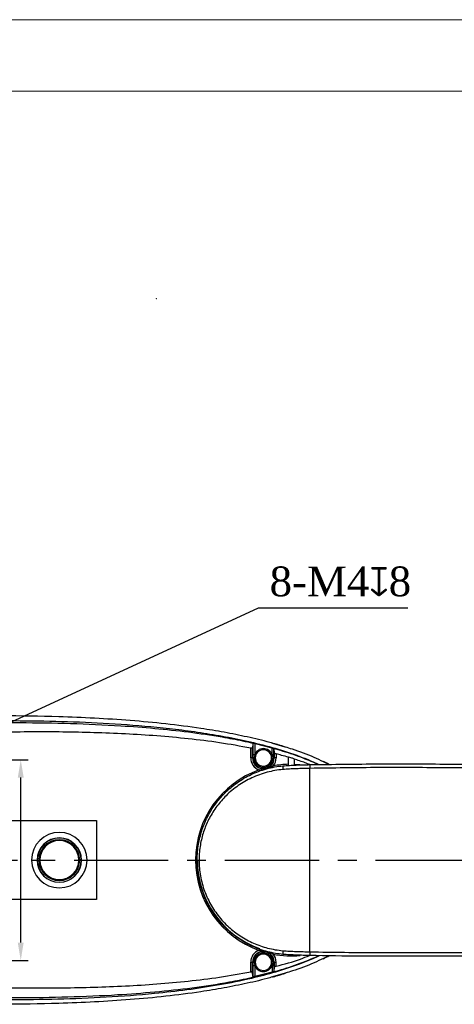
# Model space of a CAD drawing. Header units: millimetres. Extents: x 559 to 1365, y 424 to 1103.
# Tile 38 of 78: x 785 to 843, y 969 to 1102. Entities that reach past the tile are written whole.
import ezdxf

# ---------------------------------------------------------------- set-up
doc = ezdxf.new("R2010")
doc.units = ezdxf.units.MM
doc.header["$PDSIZE"] = -1
doc.linetypes.add('CENTERX2', pattern=[20.32, 12.7, -2.54, 2.54, -2.54])
doc.layers.add('5', color=7, linetype='Continuous', lineweight=35)
doc.layers.add('中心线层', color=7, linetype='CENTERX2', lineweight=25)
doc.layers.add('C6孔标注', color=7, linetype='Continuous')
doc.layers.add('C7线性', color=7, linetype='Continuous')
doc.styles.get("Standard").update_dxf_attribs({"font": 'times.ttf'})
doc.dimstyles.new('副本 (2) (3) ISO-25', dxfattribs={"dimtxt": 5, "dimasz": 2.4, "dimexe": 1, "dimexo": 0, "dimgap": 1.524, "dimtad": 1, "dimtoh": 1, "dimdec": 1, "dimlfac": 4, "dimdsep": 46, "dimtxsty": 'Standard', "dimcen": 2.5, "dimazin": 2, "dimtfac": 1, "dimtdec": 3, "dimtmove": 0, "dimatfit": 3, "dimfxl": 1, "dimtzin": 0, "dimarcsym": 0})

# ---------------------------------------------------------------- blocks, each defined once
blk = doc.blocks.new('*D124')
at = {"layer": 'C7线性', "color": 0, "lineweight": -2}
for p, q in [((749.77, 1002.22), (785.79, 1002.22)), ((784.79, 977.62), (784.79, 999.82)), ((749.87, 975.22), (785.79, 975.22))]:
    blk.add_line(p, q, dxfattribs=at)
at = {"layer": 'C7线性', "color": 0}
for points in [[(785.19, 999.82), (784.39, 999.82), (784.79, 1002.22)], [(784.39, 977.62), (785.19, 977.62), (784.79, 975.22)]]:
    blk.add_solid(points, dxfattribs=at)
at = {"layer": 'Defpoints', "color": 0}
for p in [(749.77, 1002.22), (784.79, 1002.22), (749.87, 975.22)]:
    blk.add_point(p, dxfattribs=at)
at = {"layer": 'C7线性', "color": 0, "insert": (779.2, 988.72), "char_height": 4, "attachment_point": 2, "rotation": 90}
blk.add_mtext('108', dxfattribs=at)
blk = doc.blocks.new('*D127')
at = {"layer": 'C6孔标注', "color": 0, "lineweight": -2}
for p, q in [((816.8, 1022.63), (775.12, 1003.44)), ((836.94, 1022.63), (816.8, 1022.63)), ((772.03, 1002.01), (772.95, 1002.43)), ((769.85, 1001), (767.67, 1000))]:
    blk.add_line(p, q, dxfattribs=at)
at = {"layer": 'C6孔标注', "color": 0}
for points in [[(774.96, 1003.8), (775.29, 1003.07), (772.95, 1002.43)], [(770.01, 1000.64), (769.68, 1001.37), (772.03, 1002.01)]]:
    blk.add_solid(points, dxfattribs=at)
at = {"layer": 'Defpoints', "color": 0}
for p in [(772.03, 1002.01), (772.95, 1002.43)]:
    blk.add_point(p, dxfattribs=at)
at = {"layer": 'C6孔标注', "color": 0, "insert": (818.32, 1028.23), "char_height": 4, "attachment_point": 1}
blk.add_mtext('8-M4{\\fGDT;x}8', dxfattribs=at)

msp = doc.modelspace()

# ---------------------------------------------------------------- linework, layer by layer
at = {"color": 7, "linetype": 'Continuous', "lineweight": 25}
for p, q in [((815.7746, 1002.47), (815.7746, 1003.793)), ((816.0596, 1004.386), (816.0245, 1003.8195)), ((816.0245, 1002.47), (816.0245, 1003.8195)), ((816.0596, 1004.386), (816.0596, 1002.8943)), ((818.6611, 1003.7927), (816.3096, 1004.398)), ((816.3096, 1004.398), (816.3096, 1002.8943)), ((817.4853, 1003.72), (817.4853, 1003.5672)), ((818.6611, 1002.8943), (818.6611, 1003.7927)), ((818.9111, 1003.6613), (818.9461, 1003.1465)), ((818.9111, 1002.8943), (818.9111, 1003.6613)), ((816.0245, 1002.47), (815.7746, 1002.47)), ((816.0245, 1002.47), (816.0598, 1002.47)), ((816.3096, 1002.8943), (816.0596, 1002.8943)), ((816.0598, 1002.47), (816.2353, 1002.47)), ((816.3096, 1002.8943), (816.2353, 1002.47)), ((818.9111, 1002.8943), (818.6611, 1002.8943)), ((818.6611, 1002.8943), (818.7353, 1002.47)), ((818.7353, 1002.47), (818.9109, 1002.47)), ((818.9461, 1002.47), (818.9109, 1002.47)), ((818.9461, 1003.1465), (818.9461, 1002.47)), ((819.1961, 1002.47), (818.9461, 1002.47)), ((819.1961, 1003.0141), (819.1961, 1002.47)), ((820.8603, 1001.6125), (820.8603, 1002.552)), ((821.6103, 1002.3215), (821.6103, 1001.6125)), ((816.8929, 1000.865), (817.2873, 1000.894)), ((817.2873, 1000.894), (817.3032, 1001.0206)), ((817.4853, 1001.3727), (817.4853, 1001.22)), ((818.3781, 1001.3137), (818.4561, 1001.2128)), ((818.4561, 1001.2128), (818.8105, 1001.388)), ((823.7235, 1001.5666), (823.7353, 1001.0669)), ((823.7353, 976.3731), (823.7353, 1001.0669)), ((754.9853, 994.0325), (794.9957, 994.0325)), ((794.9957, 994.0325), (794.9957, 983.4075)), ((789.9853, 991.345), (789.9853, 991.47)), ((786.2483, 988.72), (786.9982, 988.72)), ((787.0202, 988.72), (786.9982, 988.72)), ((792.9725, 988.72), (792.9504, 988.72)), ((792.9725, 988.72), (793.7224, 988.72)), ((808.3373, 988.72), (808.5836, 988.72)), ((789.9853, 985.97), (789.9853, 986.095)), ((794.9957, 983.4075), (754.9853, 983.4075)), ((817.2873, 976.5459), (816.8929, 976.5749)), ((817.2873, 976.5459), (817.3032, 976.4194)), ((817.4853, 976.22), (817.4853, 976.0672)), ((818.4561, 976.2272), (818.3781, 976.1262)), ((818.8105, 976.0519), (818.4561, 976.2272)), ((823.7353, 976.3731), (823.7235, 975.8733)), ((824.8094, 975.7831), (824.9602, 975.8577)), ((815.7746, 973.6469), (815.7746, 974.97)), ((815.7746, 974.97), (816.0245, 974.97)), ((816.0245, 973.6205), (816.0245, 974.97)), ((816.0245, 974.97), (816.0598, 974.97)), ((816.0596, 974.5456), (816.0596, 973.0539)), ((816.0596, 974.5456), (816.3096, 974.5456)), ((816.0598, 974.97), (816.2353, 974.97)), ((816.2353, 974.97), (816.3096, 974.5456)), ((816.3096, 974.5456), (816.3096, 973.0419)), ((818.7353, 974.97), (818.6611, 974.5456)), ((818.6611, 974.5456), (818.6611, 973.6472)), ((818.6611, 974.5456), (818.9111, 974.5456)), ((818.7353, 974.97), (818.9109, 974.97)), ((818.9109, 974.97), (818.9461, 974.97)), ((818.9111, 974.5456), (818.9111, 973.7787)), ((818.9461, 974.2934), (818.9111, 973.7787)), ((818.9461, 974.97), (818.9461, 974.2934)), ((818.9461, 974.97), (819.1961, 974.97)), ((819.1961, 974.4258), (819.1961, 974.97)), ((816.0596, 973.0539), (816.0245, 973.6205)), ((818.6611, 973.6472), (816.3096, 973.0419)), ((817.4853, 973.8727), (817.4853, 973.72))]:
    msp.add_line(p, q, dxfattribs=at)
at = {"color": 8, "linetype": 'Continuous', "lineweight": 25}
for p, q in [((820.4295, 1003.9243), (818.7447, 1004.4304)), ((826.297, 1001.5944), (825.5625, 1001.9458)), ((816.8929, 1000.865), (816.9519, 1000.7001)), ((818.8431, 1001.2178), (818.8105, 1001.388)), ((816.8929, 976.5749), (816.952, 976.7399)), ((818.8105, 976.0519), (818.843, 976.2216)), ((826.2873, 975.841), (825.5624, 975.4942)), ((820.4295, 973.5156), (818.709, 972.9989))]:
    msp.add_line(p, q, dxfattribs=at)
at = {"color": 8, "linetype": 'Continuous', "lineweight": 25, "flags": 128}
msp.add_lwpolyline([(821.6103, 1001.6125), (822.0398, 1001.5929), (822.3786, 1001.5672)], dxfattribs=at)
at = {"color": 7, "linetype": 'Continuous', "lineweight": 25}
for centre, radius, start, end in [((817.4853, 1002.47), 1.25, 90, 160.156335), ((817.4853, 1002.47), 1.0973, 90, 270), ((817.4853, 1002.47), 1.25, 19.843665, 90), ((817.4853, 1002.47), 1.0973, 270, 90), ((817.4853, 1002.47), 1.7108, 180, 249.740719), ((817.4853, 1002.47), 1.4608, 180, 262.837345), ((817.4853, 1002.47), 1.4255, 180, 0), ((817.4853, 1002.47), 1.25, 180, 270), ((817.4853, 1002.47), 1.25, 270, 0), ((817.4853, 1002.47), 1.4608, 307.672892, 0), ((817.4853, 1002.47), 1.7108, 320.769518, 0), ((821.2353, 988.72), 12.898, 109.674151, 180), ((821.2353, 988.72), 12.898, 91.666065, 100.836086), ((821.1199, 1001.1258), 1.0342, 164.117865, 191.999881), ((789.9853, 988.72), 3.737, 0, 180), ((789.9853, 988.72), 2.9871, 0, 180), ((789.9853, 988.72), 2.9651, 0, 180), ((789.9853, 988.72), 2.75, 90, 270), ((789.9853, 988.72), 2.625, 90, 270), ((789.9853, 988.72), 2.75, 270, 90), ((789.9853, 988.72), 2.625, 270, 90), ((789.9853, 988.72), 3.737, 180, 0), ((789.9853, 988.72), 2.9871, 180, 0), ((789.9853, 988.72), 2.9651, 180, 0), ((821.2353, 988.72), 12.898, 180, 250.325849), ((821.2353, 988.72), 12.6517, 180, 250.325849), ((817.4853, 974.97), 1.7108, 110.259281, 180), ((817.4853, 974.97), 1.4608, 97.162655, 180), ((817.4853, 974.97), 1.4255, 0, 180), ((817.4853, 974.97), 1.25, 90, 180), ((817.4853, 974.97), 1.0973, 90, 270), ((817.4853, 974.97), 1.25, 0, 90), ((817.4853, 974.97), 1.0973, 270, 90), ((817.4853, 974.97), 1.4608, 0, 52.327108), ((817.4853, 974.97), 1.7108, 0, 39.230482), ((821.1199, 976.3141), 1.0342, 168.000119, 195.882135), ((817.4853, 974.97), 1.25, 199.843665, 270), ((817.4853, 974.97), 1.25, 270, 340.156335)]:
    msp.add_arc(centre, radius, start, end, dxfattribs=at)
at = {"color": 8, "linetype": 'Continuous', "lineweight": 25}
for centre, radius, start, end in [((817.7379, 1001.1189), 0.5036, 206.528539, 216.048423), ((817.9456, 1001.1776), 0.5116, 354.956806, 3.936535), ((817.7456, 976.3166), 0.5125, 144.500828, 153.421397), ((817.9398, 976.2624), 0.5174, 356.095163, 4.690206), ((821.2353, 988.72), 12.898, 259.163914, 275.45109)]:
    msp.add_arc(centre, radius, start, end, dxfattribs=at)
at = {"color": 7, "linetype": 'Continuous', "lineweight": 25}
for points, knots in [([(725.0009, 1003.264), (727.155, 1003.5613), (731.4487, 1004.1538), (737.9058, 1004.8671), (744.3547, 1005.513), (750.8118, 1006.0748), (757.277, 1006.5576), (763.7524, 1006.9531), (770.2396, 1007.2545), (776.6965, 1007.4457), (783.1226, 1007.5143), (789.5152, 1007.4412), (795.9151, 1007.1965), (801.2997, 1006.8092), (805.6681, 1006.3495), (809.0287, 1005.9033), (812.3911, 1005.3473), (815.748, 1004.6551), (819.0951, 1003.7966), (821.9059, 1002.8718), (823.8697, 1002.1121), (824.7188, 1001.7071), (824.9847, 1001.5802)], [0, 0, 0, 0, 0.06479822, 0.12915622, 0.19347712, 0.25776453, 0.32204785, 0.38635258, 0.45070719, 0.51514591, 0.57838548, 0.64172113, 0.70514243, 0.76870201, 0.80211228, 0.83566547, 0.869433, 0.90336601, 0.93749199, 0.97204847, 0.99124809, 1, 1, 1, 1]), ([(818.7447, 1004.4304), (818.6189, 1004.4685), (817.4857, 1004.8123), (815.2987, 1005.3057), (812.1978, 1005.9391), (808.54, 1006.5364), (804.3221, 1007.0768), (799.543, 1007.5206), (794.7397, 1007.8308), (788.9593, 1008.0648), (782.2033, 1008.1601), (774.4751, 1008.0655), (766.7434, 1007.7959), (759.1131, 1007.392), (754.0655, 1007.0141), (751.5918, 1006.829)], [0, 0, 0, 0, 0.00584363, 0.05264965, 0.09955445, 0.14657851, 0.21738573, 0.28857802, 0.35994015, 0.43136597, 0.54576621, 0.66030367, 0.77495852, 0.88971244, 1, 1, 1, 1]), ([(815.7746, 1003.793), (814.3803, 1004.0464), (811.5916, 1004.5531), (807.3696, 1005.0639), (803.1359, 1005.4482), (798.8926, 1005.7123), (793.2794, 1005.9331), (786.2944, 1006.0203), (780.7289, 1005.8959), (777.9461, 1005.8337)], [0, 0, 0, 0, 0.11199228, 0.22399033, 0.33599143, 0.44799302, 0.55999635, 0.77999612, 1, 1, 1, 1]), ([(816.0245, 1003.8195), (816.0202, 1003.8106), (816.0118, 1003.7936), (815.9631, 1003.782), (815.9139, 1003.7788), (815.8703, 1003.7798), (815.8233, 1003.7842), (815.7909, 1003.7901), (815.7746, 1003.793)], [0, 0, 0, 0, 0.26209276, 0.49852872, 0.62480826, 0.74877299, 0.87292316, 1, 1, 1, 1]), ([(816.3096, 1004.398), (816.2932, 1004.4016), (816.2612, 1004.4087), (816.2143, 1004.4155), (816.171, 1004.4191), (816.1328, 1004.4191), (816.1015, 1004.4155), (816.0695, 1004.4065), (816.0635, 1004.3942), (816.0596, 1004.386)], [0, 0, 0, 0, 0.12795554, 0.25035007, 0.3757047, 0.50030357, 0.62345912, 0.7503295, 1, 1, 1, 1]), ([(818.9111, 1003.6613), (818.9067, 1003.6706), (818.8978, 1003.6894), (818.8398, 1003.7256), (818.7592, 1003.7624), (818.6939, 1003.7826), (818.6611, 1003.7927)], [0, 0, 0, 0, 0.249906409, 0.499930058, 0.749579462, 1, 1, 1, 1]), ([(820.4543, 1003.9377), (820.3782, 1003.9611), (820.2432, 1004.0027), (820.0142, 1004.0703), (819.8124, 1004.1291), (819.6476, 1004.1771), (819.5326, 1004.2106), (819.4191, 1004.2439), (819.2625, 1004.2899), (819.0819, 1004.3432), (818.8924, 1004.3988), (818.7903, 1004.4276), (818.7324, 1004.4439)], [0, 0, 0, 0, 0.18557811, 0.32909548, 0.43345714, 0.47403418, 0.51006582, 0.54543671, 0.58424124, 0.68318283, 0.82050149, 1, 1, 1, 1]), ([(825.5625, 1001.9458), (825.1557, 1002.1459), (823.8069, 1002.8094), (822.0752, 1003.4388), (820.7491, 1003.83), (820.4295, 1003.9243)], [0, 0, 0, 0, 0.246825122, 0.818515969, 1, 1, 1, 1]), ([(823.7235, 1001.5666), (826.8411, 1001.6108), (833.0764, 1001.6992), (845.5489, 1001.6218), (858.0157, 1001.6062), (870.477, 1001.6602), (879.8152, 1001.7761), (889.1529, 1001.9884), (896.9724, 1002.2885), (903.27, 1002.6451), (907.3129, 1002.9204), (909.7564, 1003.1563), (910.6103, 1003.2387)], [0, 0, 0, 0, 0.107596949, 0.215202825, 0.430426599, 0.537839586, 0.645251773, 0.752713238, 0.860171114, 0.915283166, 0.970394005, 1, 1, 1, 1]), ([(816.0596, 1002.8943), (816.0596, 1002.8151), (816.0597, 1002.6737), (816.0598, 1002.5322), (816.0598, 1002.47)], [0, 0, 0, 0, 0.56000173, 1, 1, 1, 1]), ([(818.9109, 1002.47), (818.9109, 1002.5492), (818.911, 1002.6906), (818.911, 1002.8321), (818.9111, 1002.8943)], [0, 0, 0, 0, 0.56001223, 1, 1, 1, 1]), ([(819.1961, 1003.0141), (819.1633, 1003.0238), (819.0976, 1003.0432), (819.0172, 1003.0807), (818.9594, 1003.1175), (818.9506, 1003.1368), (818.9461, 1003.1465)], [0, 0, 0, 0, 0.24992701, 0.5000062, 0.74966874, 1, 1, 1, 1]), ([(820.8603, 1002.552), (820.5508, 1002.6422), (819.998, 1002.8032), (819.4411, 1002.9497), (819.1961, 1003.0141)], [0, 0, 0, 0, 0.56000065, 1, 1, 1, 1]), ([(821.6103, 1002.354), (821.4706, 1002.3981), (821.2211, 1002.4769), (820.9706, 1002.5523), (820.8603, 1002.5855)], [0, 0, 0, 0, 0.55999877, 1, 1, 1, 1]), ([(820.8603, 1002.5855), (820.8603, 1002.5796), (820.8603, 1002.569), (820.8603, 1002.5572), (820.8603, 1002.552)], [0, 0, 0, 0, 0.55999461, 1, 1, 1, 1]), ([(821.6103, 1002.3215), (821.6103, 1002.3279), (821.6103, 1002.3393), (821.6103, 1002.3495), (821.6103, 1002.354)], [0, 0, 0, 0, 0.55999483, 1, 1, 1, 1]), ([(823.7236, 1001.5666), (823.5216, 1001.6493), (822.8289, 1001.9327), (822.1156, 1002.1603), (821.6103, 1002.3215)], [0, 0, 0, 0, 0.29158315, 1, 1, 1, 1]), ([(826.3656, 1001.5951), (826.3634, 1001.5962), (826.3277, 1001.6142), (826.2526, 1001.6519), (826.104, 1001.7261), (825.9264, 1001.8139), (825.7341, 1001.9077), (825.6258, 1001.9588), (825.5647, 1001.9877)], [0, 0, 0, 0, 0.00466345, 0.07729957, 0.15730524, 0.36011499, 0.63868266, 1, 1, 1, 1]), ([(820.1252, 976.0311), (819.78, 976.0704), (819.0896, 976.1489), (818.0658, 976.3748), (817.058, 976.6807), (815.7686, 977.1951), (814.2525, 978.0269), (812.8905, 979.0921), (811.8976, 980.0889), (811.1983, 980.9204), (810.5651, 981.8202), (810.0088, 982.7778), (809.5387, 983.7783), (809.1519, 984.8265), (808.8541, 985.9246), (808.6618, 987.0104), (808.5668, 988.0571), (808.5536, 989.0656), (808.6215, 990.0825), (808.8117, 991.3709), (809.2192, 992.906), (809.9631, 994.6426), (810.9797, 996.2857), (812.0619, 997.5508), (813.0725, 998.4799), (813.9292, 999.1438), (814.8509, 999.7386), (815.8257, 1000.2535), (816.838, 1000.6806), (817.8917, 1001.0203), (818.9887, 1001.2768), (819.7464, 1001.3648), (820.1252, 1001.4088)], [0, 0, 0, 0, 0.02728199, 0.05456512, 0.08268363, 0.11080367, 0.16520593, 0.22101172, 0.24994957, 0.27888697, 0.30865358, 0.33841831, 0.36751851, 0.39661607, 0.4267737, 0.45692855, 0.48281943, 0.50870986, 0.53545829, 0.56220771, 0.61044361, 0.65988278, 0.71182415, 0.76498661, 0.7938689, 0.82275078, 0.85245437, 0.88215653, 0.91112882, 0.94009941, 0.97005055, 1, 1, 1, 1]), ([(820.1083, 1000.9108), (819.7504, 1000.8702), (819.0346, 1000.789), (817.9737, 1000.5501), (816.9308, 1000.2244), (815.9286, 999.8101), (814.9833, 999.3205), (814.0897, 998.7578), (813.2421, 998.1167), (812.2506, 997.2225), (811.1853, 996.0026), (810.1971, 994.4388), (809.461, 992.7581), (809.0624, 991.2933), (808.8758, 990.0615), (808.8063, 989.0958), (808.8154, 988.1157), (808.9076, 987.1008), (809.0912, 986.0722), (809.3738, 985.0278), (809.7515, 984.0069), (810.2162, 983.0302), (810.7551, 982.1154), (811.3652, 981.2564), (812.0515, 980.4481), (813.0229, 979.4867), (814.359, 978.4555), (816.1199, 977.4995), (817.7284, 976.9418), (819.0665, 976.6466), (819.7611, 976.5683), (820.1083, 976.5291)], [0, 0, 0, 0, 0.029172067, 0.058345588, 0.088508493, 0.11867328, 0.147681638, 0.176691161, 0.206523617, 0.236356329, 0.288271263, 0.341379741, 0.38930362, 0.438414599, 0.464033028, 0.489650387, 0.516158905, 0.542668, 0.571522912, 0.6003807, 0.630367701, 0.660358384, 0.689275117, 0.718193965, 0.747958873, 0.777724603, 0.832410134, 0.88845754, 0.943396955, 0.971699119, 1, 1, 1, 1]), ([(818.3781, 1001.3137), (818.2996, 1001.2597), (818.1428, 1001.1517), (817.873, 1001.052), (817.5895, 1001.0004), (817.3987, 1001.0139), (817.3032, 1001.0206)], [0, 0, 0, 0, 0.24966857, 0.49877361, 0.74915068, 1, 1, 1, 1]), ([(823.7353, 1001.0669), (823.4329, 1001.0594), (822.8277, 1001.0444), (821.9201, 1001.0132), (821.0124, 1000.9759), (820.4098, 1000.9325), (820.1083, 1000.9108)], [0, 0, 0, 0, 0.249351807, 0.498944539, 0.749311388, 1, 1, 1, 1]), ([(820.1252, 1001.4088), (820.1252, 1001.4088), (820.422, 1001.4354), (821.0182, 1001.4722), (821.9167, 1001.5128), (822.8189, 1001.5437), (823.4219, 1001.559), (823.7235, 1001.5666)], [0, 0, 0, 0, 0.00000415, 0.24926315, 0.4988828, 0.74931785, 1, 1, 1, 1]), ([(820.8603, 1001.459), (820.8603, 1001.4761), (820.8604, 1001.5062), (820.8603, 1001.5595), (820.8603, 1001.594), (820.8603, 1001.6125)], [0, 0, 0, 0, 0.37619119, 0.66387554, 1, 1, 1, 1]), ([(821.6103, 1001.6125), (821.6103, 1001.594), (821.6103, 1001.5597), (821.6103, 1001.5201), (821.6103, 1001.5019), (821.6103, 1001.4971)], [0, 0, 0, 0, 0.46076967, 0.85516047, 1, 1, 1, 1]), ([(725.0009, 974.1759), (727.155, 973.8787), (731.4487, 973.2862), (737.9058, 972.5728), (744.3547, 971.9269), (750.8118, 971.3651), (757.277, 970.8823), (763.7523, 970.4868), (770.2396, 970.1855), (776.7398, 969.993), (783.253, 969.9247), (789.7764, 970.0039), (796.3073, 970.2634), (802.1153, 970.6967), (807.2003, 971.2701), (811.5679, 971.9304), (815.5631, 972.7336), (819.1805, 973.6701), (821.9338, 974.5791), (823.868, 975.3271), (824.7156, 975.7314), (824.9799, 975.8574)], [0, 0, 0, 0, 0.064802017, 0.129163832, 0.19348826, 0.257779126, 0.322065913, 0.38637414, 0.45073226, 0.515174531, 0.57970916, 0.644344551, 0.709068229, 0.773944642, 0.817386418, 0.861121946, 0.905178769, 0.938431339, 0.972099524, 0.991300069, 1, 1, 1, 1]), ([(771.0683, 970.4401), (773.2947, 970.3731), (777.7504, 970.2392), (784.4439, 970.1928), (791.1463, 970.2886), (797.2883, 970.5487), (802.8676, 970.9613), (807.8918, 971.5035), (812.2267, 972.1664), (815.8667, 972.9008), (818.8143, 973.6375), (821.7615, 974.527), (823.672, 975.3105), (824.6371, 975.7062)], [0, 0, 0, 0, 0.123365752, 0.246885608, 0.370586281, 0.494432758, 0.587120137, 0.680215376, 0.774094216, 0.829757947, 0.885722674, 0.942276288, 1, 1, 1, 1]), ([(818.4561, 976.2272), (818.2687, 976.306), (817.8933, 976.464), (817.4896, 976.5186), (817.2873, 976.5459)], [0, 0, 0, 0, 0.49886731, 1, 1, 1, 1]), ([(817.3032, 976.4194), (817.3982, 976.4261), (817.5881, 976.4395), (817.8712, 976.3884), (818.1416, 976.2889), (818.2992, 976.1805), (818.3781, 976.1262)], [0, 0, 0, 0, 0.24966857, 0.49877361, 0.74915068, 1, 1, 1, 1]), ([(819.1961, 974.4258), (820.3025, 974.721), (821.8258, 975.1275), (823.2874, 975.7138), (823.6875, 975.8743)], [0, 0, 0, 0, 0.72630535, 1, 1, 1, 1]), ([(820.1083, 976.5291), (820.408, 976.5075), (821.0079, 976.4643), (821.9139, 976.4269), (822.8234, 976.3956), (823.4312, 976.3806), (823.7353, 976.3731)], [0, 0, 0, 0, 0.24920877, 0.49881191, 0.7492823, 1, 1, 1, 1]), ([(823.7235, 975.8733), (823.4235, 975.8809), (822.8231, 975.8961), (821.9225, 975.9269), (821.0225, 975.9675), (820.4237, 976.0044), (820.1252, 976.0311), (820.1252, 976.0311)], [0, 0, 0, 0, 0.24936123, 0.49896401, 0.74932689, 0.99999585, 1, 1, 1, 1]), ([(825.5624, 975.4942), (825.1553, 975.2939), (823.8056, 974.6299), (822.0739, 974.0006), (820.7482, 973.6096), (820.4295, 973.5156)], [0, 0, 0, 0, 0.2470904, 0.81903715, 1, 1, 1, 1]), ([(910.6103, 974.1826), (909.2248, 974.3168), (905.1912, 974.7073), (898.0356, 975.0982), (889.1584, 975.4548), (879.8218, 975.6629), (870.4821, 975.7793), (861.0542, 975.8228), (850.1043, 975.8161), (839.9503, 975.7918), (830.6774, 975.7639), (826.0414, 975.8368), (823.7235, 975.8733)], [0, 0, 0, 0, 0.04803477, 0.13984309, 0.24724079, 0.35464206, 0.46211086, 0.56958047, 0.67999897, 0.83999536, 0.92000009, 1, 1, 1, 1]), ([(824.8094, 975.7831), (824.7773, 975.7687), (824.7199, 975.7429), (824.6624, 975.7174), (824.6371, 975.7062)], [0, 0, 0, 0, 0.56034363, 1, 1, 1, 1]), ([(825.5647, 975.4522), (825.6258, 975.4811), (825.7341, 975.5322), (825.9265, 975.6261), (826.1037, 975.7138), (826.252, 975.7877), (826.323, 975.8234), (826.3562, 975.8401)], [0, 0, 0, 0, 0.36377323, 0.64423434, 0.8484226, 0.92897207, 1, 1, 1, 1]), ([(816.0598, 974.97), (816.0598, 974.8908), (816.0597, 974.7493), (816.0596, 974.6079), (816.0596, 974.5456)], [0, 0, 0, 0, 0.560012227, 1, 1, 1, 1]), ([(818.9111, 974.5456), (818.911, 974.6248), (818.9109, 974.7663), (818.9109, 974.9077), (818.9109, 974.97)], [0, 0, 0, 0, 0.56000173, 1, 1, 1, 1]), ([(819.1961, 974.4258), (819.1633, 974.4161), (819.0976, 974.3967), (819.0172, 974.3592), (818.9594, 974.3224), (818.9506, 974.3031), (818.9461, 974.2934)], [0, 0, 0, 0, 0.24992661, 0.50000593, 0.74966861, 1, 1, 1, 1]), ([(818.709, 972.9989), (818.5938, 972.964), (817.4706, 972.6236), (815.2935, 972.1332), (812.1916, 971.4996), (808.5329, 970.9025), (804.3145, 970.3623), (799.5352, 969.9187), (794.7322, 969.6087), (788.9525, 969.375), (782.1972, 969.2798), (774.4703, 969.3748), (766.74, 969.6442), (759.1113, 970.0482), (754.0649, 970.4259), (751.5918, 970.611)], [0, 0, 0, 0, 0.0053564, 0.05220584, 0.09915159, 0.14621358, 0.21707064, 0.28830227, 0.35969705, 0.43115653, 0.54560602, 0.66018854, 0.77488515, 0.8896781, 1, 1, 1, 1]), ([(815.7746, 973.6469), (814.3803, 973.3936), (811.5916, 972.8868), (807.3696, 972.376), (803.1359, 971.9917), (798.8926, 971.7276), (793.2794, 971.5069), (786.2944, 971.4196), (780.7289, 971.5441), (777.9461, 971.6063)], [0, 0, 0, 0, 0.11199228, 0.22399033, 0.33599143, 0.44799302, 0.55999635, 0.77999612, 1, 1, 1, 1]), ([(816.0245, 973.6205), (816.0202, 973.6294), (816.0118, 973.6463), (815.9631, 973.658), (815.9139, 973.6612), (815.8703, 973.6601), (815.8233, 973.6557), (815.7909, 973.6499), (815.7746, 973.6469)], [0, 0, 0, 0, 0.26211102, 0.4985289, 0.6248395, 0.7487732, 0.87293854, 1, 1, 1, 1]), ([(816.3096, 973.0419), (816.2932, 973.0383), (816.2612, 973.0313), (816.2143, 973.0244), (816.171, 973.0208), (816.1328, 973.0208), (816.1015, 973.0245), (816.0695, 973.0334), (816.0635, 973.0458), (816.0596, 973.0539)], [0, 0, 0, 0, 0.12797234, 0.25035011, 0.37573571, 0.5003036, 0.62349016, 0.75032951, 1, 1, 1, 1]), ([(818.9111, 973.7787), (818.9067, 973.7693), (818.8978, 973.7506), (818.8398, 973.7144), (818.7592, 973.6776), (818.6939, 973.6573), (818.6611, 973.6472)], [0, 0, 0, 0, 0.24990641, 0.49993006, 0.74957946, 1, 1, 1, 1]), ([(818.7324, 972.9961), (818.7903, 973.0123), (818.8924, 973.0411), (819.0819, 973.0967), (819.2625, 973.15), (819.4191, 973.196), (819.5326, 973.2293), (819.6476, 973.2629), (819.8124, 973.3108), (820.0142, 973.3697), (820.2432, 973.4372), (820.3782, 973.4788), (820.4543, 973.5022)], [0, 0, 0, 0, 0.17949851, 0.31681717, 0.41575876, 0.45456329, 0.48993418, 0.52596582, 0.56654286, 0.67090452, 0.81442189, 1, 1, 1, 1])]:
    msp.add_open_spline(points, degree=3, knots=knots, dxfattribs=at)
at = {"color": 8, "linetype": 'Continuous', "lineweight": 25}
for points, knots in [([(771.0683, 1006.9999), (773.3314, 1007.0677), (777.8605, 1007.2035), (784.6644, 1007.2473), (791.4775, 1007.1431), (797.5385, 1006.8756), (802.8442, 1006.4757), (807.402, 1005.9916), (811.3526, 1005.4155), (814.6909, 1004.7873), (817.4203, 1004.1689), (820.1374, 1003.4137), (822.6608, 1002.5844), (824.2288, 1001.8894), (824.9275, 1001.5796)], [0, 0, 0, 0, 0.12464199, 0.2494417, 0.37442683, 0.4995644, 0.58318638, 0.66713934, 0.75170673, 0.80277293, 0.85402894, 0.90564987, 0.95795425, 1, 1, 1, 1]), ([(910.6103, 1002.7364), (909.7661, 1002.6551), (907.3315, 1002.4206), (903.2969, 1002.1459), (896.9978, 1001.7892), (889.177, 1001.489), (879.8349, 1001.2764), (870.4891, 1001.1604), (858.0226, 1001.1063), (845.555, 1001.1218), (833.0861, 1001.1994), (826.8522, 1001.111), (823.7353, 1001.0669)], [0, 0, 0, 0, 0.02927466, 0.08441641, 0.13955936, 0.24704227, 0.35452877, 0.46208284, 0.56963772, 0.78481691, 0.89241293, 1, 1, 1, 1]), ([(823.7353, 976.3731), (826.852, 976.3289), (833.0856, 976.2406), (845.5544, 976.3181), (858.0206, 976.3336), (870.484, 976.2795), (879.8282, 976.1637), (889.1719, 975.9505), (897.9516, 975.6162), (904.8853, 975.1911), (908.9173, 974.885), (910.3991, 974.734), (910.6103, 974.7125)], [0, 0, 0, 0, 0.107581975, 0.215172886, 0.430366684, 0.537864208, 0.645360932, 0.752906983, 0.860449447, 0.948592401, 0.99267029, 1, 1, 1, 1])]:
    msp.add_open_spline(points, degree=3, knots=knots, dxfattribs=at)
at = {"layer": '5', "lineweight": 5}
for p, q in [((558.9933, 1101.8295), (1365.3908, 1101.8295)), ((606.9932, 1092.2295), (1355.7908, 1092.2295))]:
    msp.add_line(p, q, dxfattribs=at)
msp.add_point((803.0442, 1064.3007), dxfattribs=at)
at = {"layer": '中心线层'}
msp.add_line((710.6903, 988.72), (980.6006, 988.72), dxfattribs=at)

# ---------------------------------------------------------------- dimensions: what is measured, and where the dimension line sits
at = {"layer": 'C6孔标注'}
dim = msp.add_diameter_dim_2p(p1=(772.0255, 1002.0081), p2=(772.9451, 1002.4318), text='8-M4{\\fGDT;x}8', dimstyle='副本 (2) (3) ISO-25', override={"dimtxt": 4}, dxfattribs=at)
dim.commit()
dim.dimension.update_dxf_attribs({"geometry": '*D127', "text_midpoint": (820.7616, 1022.6327), "dimtype": 163})
at = {"layer": 'C7线性', "color": 7}
dim = msp.add_linear_dim(base=(784.7932, 1002.22), p1=(749.8666, 975.22), p2=(749.7728, 1002.22), angle=90, dimstyle='副本 (2) (3) ISO-25', override={"dimtxt": 4}, dxfattribs=at)
dim.commit()
dim.dimension.update_dxf_attribs({"geometry": '*D124', "text_midpoint": (784.7932, 988.72), "dimtype": 160})

doc.saveas('drawing.dxf')
